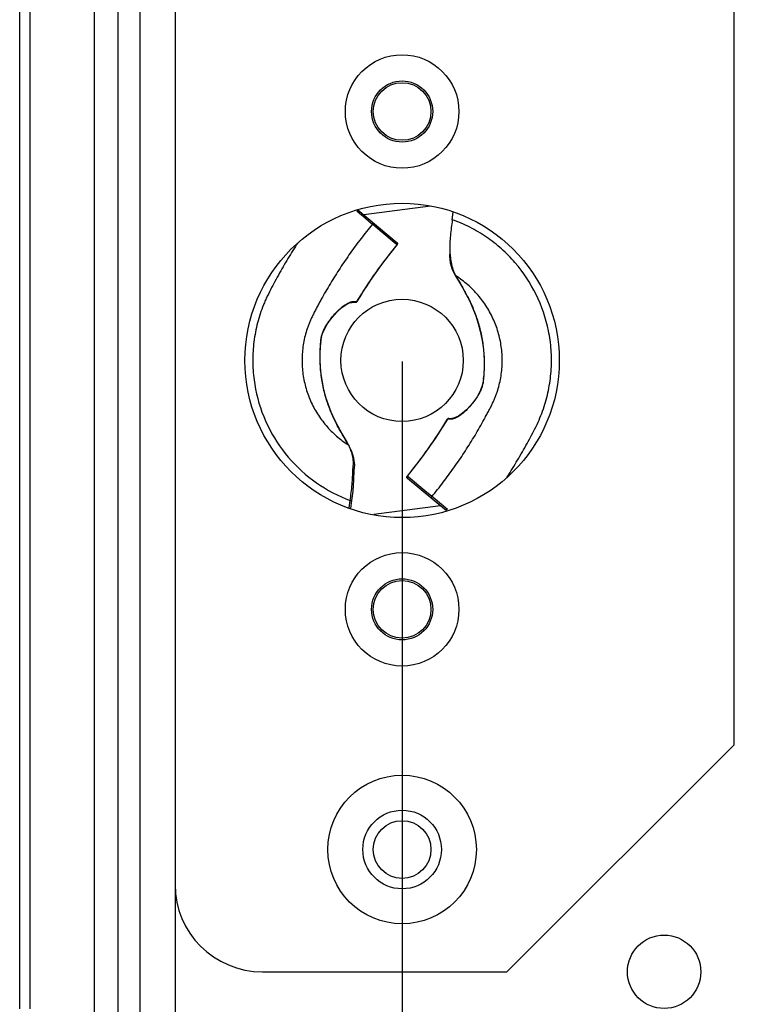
# Model space of a CAD drawing. Header units: millimetres. Extents: x 537 to 2248, y 801 to 1949.
# Tile 9 of 80: x 733 to 775, y 930 to 986. Entities that reach past the tile are written whole.
import ezdxf

# ---------------------------------------------------------------- set-up
doc = ezdxf.new("R2010")
doc.units = ezdxf.units.MM
doc.header["$LTSCALE"] = 16.335
doc.header["$PDMODE"] = 3
doc.header["$PDSIZE"] = 0.3125
doc.layers.get('0').update_dxf_attribs({"linetype": 'CONTINUOUS'})
doc.layers.get('Defpoints').update_dxf_attribs({"linetype": 'CONTINUOUS'})
doc.styles.get("Standard").update_dxf_attribs({"font": 'SimSun Regular.ttf', "width": 0.8})
doc.dimstyles.new('DIMSTYLE_1', dxfattribs={"dimtxt": 15, "dimasz": 10, "dimexe": 0.18, "dimexo": 0.0625, "dimgap": 0.09, "dimtad": 1, "dimdec": 1, "dimdsep": 46, "dimtxsty": 'Standard', "dimblk": 'CLOSED', "dimcen": 0.09, "dimadec": 0, "dimazin": 0, "dimtp": 0.01, "dimtm": 0.01, "dimtfac": 1, "dimtdec": 1, "dimtofl": 0, "dimtmove": 0, "dimatfit": 3, "dimldrblk": 'CLOSED', "dimfxl": 1, "dimtolj": 1, "dimarcsym": 0})

# ---------------------------------------------------------------- blocks, each defined once
blk = doc.blocks.new('_CLOSED')
at = {"color": 0, "linetype": 'ByBlock'}
for p, q in [((0, 0), (-1, 0.2143)), ((-1, 0.2143), (-1, -0.2143)), ((-1, -0.2143), (0, 0)), ((-1, 0), (0, 0))]:
    blk.add_line(p, q, dxfattribs=at)
blk = doc.blocks.new('*D29')
at = {"color": 0, "lineweight": -2, "transparency": 16777216}
for p, q in [((754.661, 966.315), (754.661, 814.981)), ((934.661, 966.315), (934.661, 814.981)), ((764.661, 815.161), (924.661, 815.161))]:
    blk.add_line(p, q, dxfattribs=at)
at = {"layer": 'Defpoints', "color": 0, "transparency": 16777216}
for p in [(754.661, 966.377), (934.661, 966.377), (934.661, 815.161)]:
    blk.add_point(p, dxfattribs=at)
at = {"color": 0, "lineweight": -2, "transparency": 16777216, "xscale": 10, "yscale": 10, "zscale": 10, "rotation": 180}
blk.add_blockref('_CLOSED', (754.661, 815.161), dxfattribs=at)
at = {"color": 0, "lineweight": -2, "transparency": 16777216, "xscale": 10, "yscale": 10, "zscale": 10}
blk.add_blockref('_CLOSED', (934.661, 815.161), dxfattribs=at)
at = {"color": 0, "transparency": 16777216, "insert": (843.241, 824.501), "char_height": 15, "attachment_point": 5}
blk.add_mtext('\\A1;180mm [7.09in]', dxfattribs=at)

msp = doc.modelspace()

# ---------------------------------------------------------------- linework, layer by layer
at = {"color": 7, "linetype": 'Continuous'}
for p, q in [((739.661, 892.377), (739.661, 1040.377)), ((737.043, 896.877), (737.043, 1035.877)), ((738.404, 896.877), (738.404, 1035.877)), ((741.661, 1013.377), (741.661, 919.377)), ((732.767, 929.261), (732.767, 1003.494)), ((733.353, 1003.494), (733.353, 929.261)), ((773.661, 944.377), (773.661, 988.377)), ((756.286, 975.199), (752.468, 974.706)), ((752.059, 974.916), (752.145, 974.94)), ((752.356, 974.669), (752.059, 974.916)), ((752.126, 974.99), (754.381, 973.114)), ((752.145, 974.94), (752.176, 974.949)), ((752.407, 974.626), (752.356, 974.669)), ((752.891, 974.224), (752.407, 974.626)), ((757.532, 974.43), (757.59, 974.855)), ((752.957, 974.169), (752.891, 974.224)), ((753.378, 973.819), (752.957, 974.169)), ((754.317, 973.037), (753.378, 973.819)), ((753.593, 972.01), (754.39, 973.021)), ((754.363, 972.999), (754.317, 973.037)), ((754.363, 972.999), (754.39, 973.021)), ((757.401, 972.576), (757.377, 972.354)), ((752.012, 969.693), (751.802, 969.697)), ((751.886, 969.749), (751.947, 969.748)), ((751.947, 969.748), (752.013, 969.747)), ((752.013, 969.747), (752.058, 969.746)), ((752.066, 969.745), (752.057, 969.718)), ((752.058, 969.746), (752.066, 969.745)), ((749.988, 967.142), (750.004, 967.384)), ((749.996, 967.369), (750.004, 967.384)), ((750.004, 967.384), (750.004, 967.384)), ((759.333, 965.613), (759.318, 965.371)), ((759.326, 965.385), (759.318, 965.371)), ((759.318, 965.371), (759.318, 965.371)), ((757.25, 963.013), (757.255, 963.009)), ((757.315, 963.008), (757.255, 963.009)), ((757.435, 963.005), (757.315, 963.008)), ((757.338, 963.061), (757.519, 963.057)), ((751.905, 959.539), (751.909, 960.079)), ((754.958, 959.756), (754.953, 959.759)), ((755.03, 959.695), (754.958, 959.756)), ((757.195, 957.764), (754.967, 959.619)), ((755.969, 958.914), (755.03, 959.695)), ((756.365, 958.585), (755.969, 958.914)), ((751.632, 957.934), (751.687, 958.361)), ((751.687, 958.361), (751.786, 958.348)), ((751.728, 957.901), (751.786, 958.348)), ((756.429, 958.532), (756.365, 958.585)), ((756.913, 958.129), (756.429, 958.532)), ((756.853, 958.049), (753.036, 957.555)), ((757.262, 957.839), (756.913, 958.129)), ((757.177, 957.815), (757.145, 957.806)), ((757.262, 957.839), (757.177, 957.815)), ((760.661, 931.377), (773.661, 944.377)), ((746.661, 931.377), (760.661, 931.377))]:
    msp.add_line(p, q, dxfattribs=at)
for points in [[(757.377, 972.354), (757.417, 971.966), (757.534, 971.582), (757.702, 971.24)], [(752.057, 969.718), (752.758, 970.828), (753.593, 972.01)], [(757.702, 971.24), (757.891, 970.925), (758.111, 970.549), (758.326, 970.16), (758.529, 969.76), (758.714, 969.349), (758.879, 968.927), (759.02, 968.496), (759.136, 968.058), (759.226, 967.618), (759.292, 967.182), (759.333, 966.757), (759.351, 966.35), (759.352, 965.968), (759.333, 965.613)], [(750.004, 967.384), (750.023, 967.574), (750.091, 967.872), (750.21, 968.174), (750.373, 968.457), (750.563, 968.724), (750.767, 968.976), (750.982, 969.206), (751.206, 969.405), (751.435, 969.567), (751.655, 969.672), (751.802, 969.697)], [(751.619, 961.514), (751.43, 961.83), (751.21, 962.206), (750.995, 962.594), (750.792, 962.994), (750.607, 963.406), (750.442, 963.828), (750.302, 964.259), (750.186, 964.697), (750.095, 965.137), (750.029, 965.573), (749.989, 965.998), (749.97, 966.405), (749.969, 966.787), (749.988, 967.142)], [(759.318, 965.371), (759.299, 965.18), (759.23, 964.882), (759.111, 964.58), (758.949, 964.297), (758.759, 964.031), (758.554, 963.778), (758.339, 963.549), (758.116, 963.349), (757.886, 963.187), (757.666, 963.083), (757.519, 963.057)], [(757.25, 963.012), (756.552, 961.909), (755.752, 960.777), (754.953, 959.759)], [(751.908, 960.072), (751.944, 960.394), (751.905, 960.784), (751.788, 961.171), (751.619, 961.514)], [(751.786, 958.348), (751.852, 958.898), (751.905, 959.539)]]:
    msp.add_lwpolyline(points, dxfattribs=at)
for centre, radius in [((754.661, 980.627), 3.25), ((754.661, 980.627), 1.75), ((754.661, 980.627), 1.65), ((754.661, 966.377), 9), ((754.661, 966.377), 3.5), ((754.661, 952.127), 3.25), ((754.661, 952.127), 1.75), ((754.661, 952.127), 1.65), ((754.661, 938.377), 4.25), ((754.661, 938.377), 2.25), ((754.661, 938.377), 1.65), ((769.661, 931.377), 2.1)]:
    msp.add_circle(centre, radius, dxfattribs=at)
for centre, radius, start, end in [((774.674, 956.221), 30.993, 147.0441, 147.4337), ((774.719, 956.192), 26.398, 140.4542, 149.1067), ((761.913, 972.814), 4.524, 181.6977, 181.9097), ((761.661, 972.805), 4.272, 181.9002, 183.1319), ((759.689, 972.317), 2.242, 206.4895, 208.4689), ((759.641, 972.291), 2.188, 208.473, 209.552), ((751.861, 967.286), 1.867, 175.4997, 177.4621), ((757.461, 965.468), 1.867, 355.4997, 357.4621), ((734.602, 976.563), 26.398, 320.4542, 329.1067), ((749.68, 960.463), 2.188, 28.4711, 29.5528), ((749.631, 960.437), 2.244, 26.4318, 28.4666), ((755.03, 959.696), 0.1, 163.0346, 207.7134), ((734.634, 976.542), 31.009, 327.0503, 327.4259), ((746.661, 936.377), 5, 180, 270)]:
    msp.add_arc(centre, radius, start, end, dxfattribs=at)
for points, knots in [([(752.957, 974.169), (752.736, 973.902), (752.305, 973.36), (751.688, 972.523), (751.2, 971.808), (750.826, 971.225), (750.553, 970.782), (750.288, 970.335), (750.075, 969.959), (749.908, 969.655), (749.785, 969.425), (749.665, 969.198), (749.554, 968.981), (749.455, 968.778), (749.369, 968.582), (749.292, 968.387), (749.198, 968.122), (749.099, 967.784), (749.011, 967.371), (748.953, 966.952), (748.917, 966.391), (748.95, 965.686), (749.114, 964.856), (749.397, 964.059), (749.794, 963.311), (750.297, 962.631), (750.893, 962.031), (751.346, 961.693), (751.583, 961.542)], [0, 0, 0, 0, 0.070849, 0.141703, 0.21256, 0.247972, 0.283398, 0.318872, 0.354213, 0.371904, 0.389747, 0.407596, 0.424381, 0.439601, 0.453739, 0.468098, 0.482546, 0.511307, 0.540056, 0.568824, 0.59759, 0.655071, 0.712551, 0.770044, 0.827529, 0.885007, 0.942495, 1, 1, 1, 1]), ([(752.957, 974.169), (752.965, 974.179), (752.978, 974.202), (752.983, 974.241), (752.973, 974.278), (752.958, 974.298), (752.948, 974.306)], [0, 0, 0, 0, 0.256871, 0.510151, 0.757451, 1, 1, 1, 1]), ([(757.532, 974.431), (757.491, 974.129), (757.433, 973.682), (757.391, 973.098), (757.387, 972.816), (757.391, 972.68)], [0, 0, 0, 0, 0.520276, 0.767171, 1, 1, 1, 1]), ([(760.765, 959.847), (760.962, 960.156), (761.249, 960.624), (761.616, 961.258), (761.882, 961.738), (762.141, 962.223), (762.391, 962.712), (762.612, 963.215), (762.797, 963.732), (762.951, 964.26), (763.109, 964.975), (763.22, 965.886), (763.213, 966.987), (763.015, 968.44), (762.419, 970.191), (761.397, 971.732), (760.367, 972.776), (759.499, 973.455), (758.552, 974.017), (757.877, 974.308), (757.532, 974.43)], [0, 0, 0, 0, 0.062532, 0.093798, 0.125065, 0.156332, 0.187598, 0.218862, 0.250126, 0.281391, 0.312657, 0.375159, 0.437666, 0.500179, 0.624971, 0.749796, 0.812348, 0.874901, 0.937456, 1, 1, 1, 1]), ([(748.554, 972.904), (748.358, 972.597), (748.073, 972.132), (747.708, 971.502), (747.443, 971.025), (747.187, 970.543), (746.979, 970.139), (746.827, 969.808), (746.686, 969.473), (746.531, 969.045), (746.377, 968.521), (746.218, 967.811), (746.103, 966.906), (746.106, 965.812), (746.294, 964.368), (746.874, 962.625), (748.075, 960.779), (749.703, 959.297), (751.006, 958.613), (751.687, 958.361)], [0, 0, 0, 0, 0.062563, 0.093845, 0.125128, 0.15641, 0.187692, 0.203334, 0.218975, 0.250256, 0.281536, 0.312817, 0.37535, 0.437888, 0.500431, 0.625287, 0.750178, 0.875091, 1, 1, 1, 1]), ([(754.404, 973.08), (754.403, 973.083), (754.398, 973.096), (754.389, 973.107), (754.381, 973.114)], [0, 0, 0, 0, 0.230946, 1, 1, 1, 1]), ([(754.404, 973.048), (754.405, 973.051), (754.407, 973.061), (754.406, 973.073), (754.404, 973.08)], [0, 0, 0, 0, 0.241985, 1, 1, 1, 1]), ([(757.396, 972.571), (757.398, 972.53), (757.409, 972.37), (757.431, 972.21), (757.456, 972.093)], [0, 0, 0, 0, 0.258707, 1, 1, 1, 1]), ([(757.456, 972.093), (757.468, 971.953), (757.523, 971.686), (757.624, 971.433), (757.682, 971.317)], [0, 0, 0, 0, 0.520632, 1, 1, 1, 1]), ([(756.365, 958.585), (756.585, 958.852), (757.017, 959.395), (757.633, 960.231), (758.121, 960.947), (758.496, 961.53), (758.768, 961.973), (759.033, 962.42), (759.246, 962.796), (759.413, 963.1), (759.536, 963.33), (759.656, 963.557), (759.767, 963.774), (759.866, 963.977), (759.952, 964.172), (760.029, 964.368), (760.123, 964.633), (760.222, 964.971), (760.31, 965.384), (760.368, 965.802), (760.404, 966.364), (760.371, 967.068), (760.208, 967.899), (759.924, 968.696), (759.527, 969.443), (759.025, 970.124), (758.428, 970.724), (757.975, 971.061), (757.738, 971.212)], [0, 0, 0, 0, 0.070849, 0.141703, 0.21256, 0.247972, 0.283398, 0.318872, 0.354213, 0.371904, 0.389747, 0.407596, 0.424381, 0.439601, 0.453739, 0.468098, 0.482546, 0.511307, 0.540056, 0.568824, 0.59759, 0.655071, 0.712551, 0.770044, 0.827529, 0.885007, 0.942495, 1, 1, 1, 1]), ([(757.738, 971.212), (757.734, 971.213), (757.72, 971.22), (757.708, 971.231), (757.702, 971.24)], [0, 0, 0, 0, 0.260938, 1, 1, 1, 1]), ([(757.738, 971.212), (757.837, 971.043), (758.049, 970.688), (758.367, 970.12), (758.678, 969.482), (758.956, 968.768), (759.136, 968.121), (759.245, 967.57), (759.307, 967.138), (759.346, 966.697), (759.36, 966.327), (759.361, 966.032), (759.351, 965.743), (759.332, 965.528), (759.326, 965.385)], [0, 0, 0, 0, 0.095604, 0.201468, 0.316877, 0.441203, 0.574016, 0.643519, 0.714668, 0.786798, 0.859035, 0.894865, 0.930499, 1, 1, 1, 1]), ([(750, 967.433), (750.011, 967.58), (750.055, 967.802), (750.158, 968.082), (750.255, 968.284), (750.37, 968.469), (750.53, 968.697), (750.735, 968.959), (750.987, 969.233), (751.238, 969.455), (751.476, 969.621), (751.637, 969.698), (751.714, 969.722)], [0, 0, 0, 0, 0.148956, 0.225483, 0.300844, 0.373946, 0.445242, 0.58222, 0.708365, 0.821039, 0.918719, 1, 1, 1, 1]), ([(751.714, 969.722), (751.722, 969.724), (751.75, 969.732), (751.778, 969.739), (751.799, 969.743)], [0, 0, 0, 0, 0.259604, 1, 1, 1, 1]), ([(751.799, 969.743), (751.807, 969.744), (751.835, 969.748), (751.864, 969.75), (751.886, 969.749)], [0, 0, 0, 0, 0.260738, 1, 1, 1, 1]), ([(751.886, 969.749), (751.878, 969.734), (751.854, 969.707), (751.819, 969.697), (751.803, 969.697)], [0, 0, 0, 0, 0.509549, 1, 1, 1, 1]), ([(752.038, 969.699), (752.036, 969.698), (752.028, 969.694), (752.019, 969.693), (752.012, 969.693)], [0, 0, 0, 0, 0.235999, 1, 1, 1, 1]), ([(751.583, 961.542), (751.484, 961.712), (751.272, 962.067), (750.954, 962.635), (750.644, 963.273), (750.365, 963.986), (750.185, 964.633), (750.076, 965.184), (750.014, 965.617), (749.975, 966.058), (749.962, 966.427), (749.961, 966.722), (749.97, 967.012), (749.989, 967.227), (749.996, 967.369)], [0, 0, 0, 0, 0.095604, 0.201468, 0.316877, 0.441203, 0.574016, 0.643519, 0.714669, 0.786798, 0.859035, 0.894865, 0.930499, 1, 1, 1, 1]), ([(759.322, 965.322), (759.31, 965.174), (759.266, 964.953), (759.164, 964.672), (759.067, 964.471), (758.952, 964.285), (758.791, 964.057), (758.586, 963.796), (758.334, 963.521), (758.084, 963.299), (757.846, 963.134), (757.684, 963.057), (757.607, 963.033)], [0, 0, 0, 0, 0.148956, 0.225483, 0.300844, 0.373946, 0.445242, 0.58222, 0.708365, 0.821039, 0.918719, 1, 1, 1, 1]), ([(757.338, 963.061), (757.32, 963.061), (757.285, 963.053), (757.259, 963.028), (757.25, 963.013)], [0, 0, 0, 0, 0.499673, 1, 1, 1, 1]), ([(757.288, 963.046), (757.292, 963.049), (757.307, 963.057), (757.325, 963.061), (757.338, 963.061)], [0, 0, 0, 0, 0.254281, 1, 1, 1, 1]), ([(757.435, 963.005), (757.443, 963.021), (757.467, 963.048), (757.502, 963.058), (757.518, 963.057)], [0, 0, 0, 0, 0.509548, 1, 1, 1, 1]), ([(757.522, 963.012), (757.515, 963.011), (757.486, 963.007), (757.457, 963.005), (757.435, 963.005)], [0, 0, 0, 0, 0.260735, 1, 1, 1, 1]), ([(757.607, 963.033), (757.6, 963.031), (757.572, 963.022), (757.543, 963.016), (757.522, 963.012)], [0, 0, 0, 0, 0.259607, 1, 1, 1, 1]), ([(751.583, 961.542), (751.587, 961.541), (751.601, 961.535), (751.613, 961.524), (751.619, 961.514)], [0, 0, 0, 0, 0.260938, 1, 1, 1, 1]), ([(751.832, 960.135), (751.86, 960.256), (751.886, 960.495), (751.85, 960.841), (751.765, 961.153), (751.685, 961.346), (751.64, 961.436)], [0, 0, 0, 0, 0.277329, 0.534405, 0.774601, 1, 1, 1, 1]), ([(751.687, 958.361), (751.729, 958.667), (751.788, 959.12), (751.831, 959.712), (751.836, 959.997), (751.832, 960.135)], [0, 0, 0, 0, 0.5206, 0.767436, 1, 1, 1, 1]), ([(751.832, 960.135), (751.842, 960.133), (751.861, 960.128), (751.89, 960.113), (751.908, 960.093), (751.908, 960.079)], [0, 0, 0, 0, 0.312345, 0.591255, 1, 1, 1, 1]), ([(754.939, 959.659), (754.934, 959.675), (754.932, 959.71), (754.947, 959.743), (754.958, 959.756)], [0, 0, 0, 0, 0.493444, 1, 1, 1, 1]), ([(754.967, 959.619), (754.963, 959.621), (754.952, 959.633), (754.943, 959.647), (754.939, 959.659)], [0, 0, 0, 0, 0.243188, 1, 1, 1, 1]), ([(756.373, 958.449), (756.364, 958.456), (756.348, 958.476), (756.338, 958.514), (756.344, 958.552), (756.356, 958.575), (756.365, 958.585)], [0, 0, 0, 0, 0.242549, 0.489849, 0.743129, 1, 1, 1, 1])]:
    msp.add_open_spline(points, degree=3, knots=knots, dxfattribs=at)
for points in [[(754.39, 973.021), (754.396, 973.029), (754.401, 973.038), (754.404, 973.048)], [(752.057, 969.718), (752.053, 969.711), (752.046, 969.704), (752.038, 969.699)], [(757.255, 963.009), (757.262, 963.024), (757.274, 963.037), (757.288, 963.046)], [(754.953, 959.759), (754.945, 959.749), (754.939, 959.737), (754.935, 959.725)], [(754.942, 959.649), (754.948, 959.638), (754.957, 959.627), (754.967, 959.619)]]:
    msp.add_open_spline(points, degree=3, dxfattribs=at)

# ---------------------------------------------------------------- dimensions: what is measured, and where the dimension line sits
at = {"color": 3}
dim = msp.add_linear_dim(base=(934.661, 815.161), p1=(754.661, 966.377), p2=(934.661, 966.377), dimstyle='DIMSTYLE_1', override={"dimpost": 'mm'}, dxfattribs=at)
dim.commit()
dim.dimension.update_dxf_attribs({"geometry": '*D29', "text_midpoint": (843.241, 815.161), "dimtype": 160})

doc.saveas('drawing.dxf')
